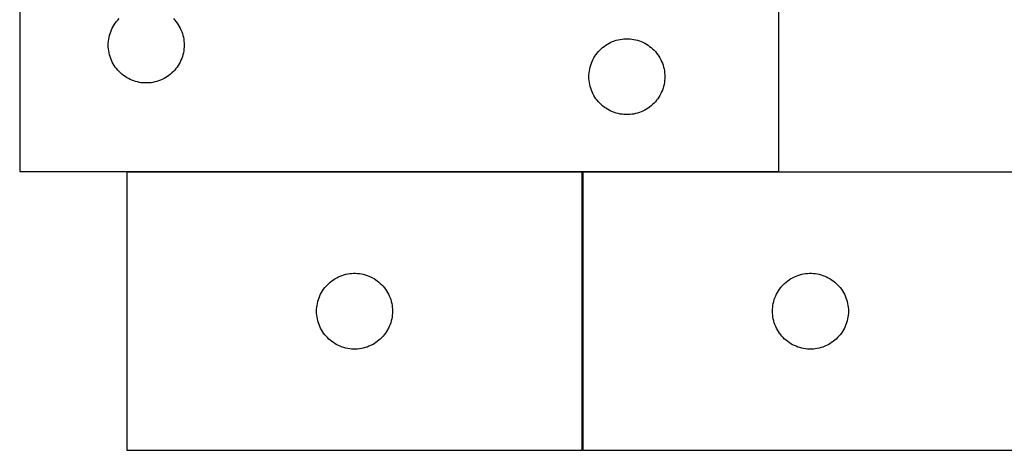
# Model space of a CAD drawing. Header units: millimetres. Extents: x 7 to 1493, y 7 to 458.
# Tile 4 of 6: x 807 to 1196, y 8 to 178. Entities that reach past the tile are written whole.
import ezdxf

# ---------------------------------------------------------------- set-up
doc = ezdxf.new("R2010")
doc.units = ezdxf.units.MM
doc.layers.add('COMMON', color=5, linetype='CONTINUOUS', true_color=0x0000ff)
doc.layers.add('CUT', color=7, linetype='CONTINUOUS', true_color=0x000000)

msp = doc.modelspace()

# ---------------------------------------------------------------- linework, layer by layer
at = {"layer": 'COMMON'}
for p, q in [((1029.248087, 117.77292), (849.248087, 117.77292)), ((1029.348087, 117.672919), (1029.348087, 7.672919)), ((1106.890746, 117.77292), (1029.448088, 117.77292))]:
    msp.add_line(p, q, dxfattribs=at)
at = {"layer": 'CUT'}
for p, q in [((806.890746, 367.87292), (806.890746, 117.87292)), ((1106.890746, 117.87292), (1106.890746, 192.87292)), ((843.47344, 174.579326), (843.836468, 175.261141)), ((843.836468, 175.261141), (844.234113, 175.923362)), ((844.234113, 175.923362), (844.665321, 176.564236)), ((844.665321, 176.564236), (845.128949, 177.182062)), ((845.128949, 177.182062), (845.623767, 177.775201)), ((845.623767, 177.775201), (846.148463, 178.342082)), ((867.633029, 178.342082), (868.157725, 177.775201)), ((868.157725, 177.775201), (868.652543, 177.182062)), ((868.652543, 177.182062), (869.116171, 176.564236)), ((869.116171, 176.564236), (869.54738, 175.923362)), ((869.54738, 175.923362), (869.945025, 175.261141)), ((869.945025, 175.261141), (870.308052, 174.579326)), ((842.207911, 170.941201), (842.38533, 171.692986)), ((842.38533, 171.692986), (842.601215, 172.434642)), ((842.601215, 172.434642), (842.854994, 173.164201)), ((842.854994, 173.164201), (843.145993, 173.879728)), ((843.145993, 173.879728), (843.47344, 174.579326)), ((870.308052, 174.579326), (870.6355, 173.879728)), ((870.6355, 173.879728), (870.926498, 173.164201)), ((870.926498, 173.164201), (871.180277, 172.434642)), ((871.180277, 172.434642), (871.396162, 171.692986)), ((871.396162, 171.692986), (871.573581, 170.941201)), ((841.890746, 167.87292), (841.910635, 168.645101)), ((841.910635, 167.100738), (841.890746, 167.87292)), ((841.910635, 168.645101), (841.970248, 169.415234)), ((841.970248, 169.415234), (842.069428, 170.181278)), ((842.069428, 170.181278), (842.207911, 170.941201)), ((871.573581, 170.941201), (871.712065, 170.181278)), ((871.712065, 170.181278), (871.811244, 169.415234)), ((871.811244, 169.415234), (871.870858, 168.645101)), ((871.870858, 168.645101), (871.890746, 167.87292)), ((871.890746, 167.87292), (871.870858, 167.100738)), ((1037.281849, 166.891126), (1037.887532, 167.370508)), ((1037.887532, 167.370508), (1038.51709, 167.818075)), ((1038.51709, 167.818075), (1039.168854, 168.232639)), ((1039.168854, 168.232639), (1039.841095, 168.613101)), ((1039.841095, 168.613101), (1040.53203, 168.958453)), ((1040.53203, 168.958453), (1041.239828, 169.267779)), ((1041.239828, 169.267779), (1041.96261, 169.540258)), ((1041.96261, 169.540258), (1042.698462, 169.775168)), ((1042.698462, 169.775168), (1043.44543, 169.971885)), ((1043.44543, 169.971885), (1044.201535, 170.129889)), ((1044.201535, 170.129889), (1044.964771, 170.24876)), ((1044.964771, 170.24876), (1045.733114, 170.328182)), ((1045.733114, 170.328182), (1046.504527, 170.367947)), ((1046.504527, 170.367947), (1047.276965, 170.367947)), ((1047.276965, 170.367947), (1048.048378, 170.328182)), ((1048.048378, 170.328182), (1048.816722, 170.24876)), ((1048.816722, 170.24876), (1049.579958, 170.129889)), ((1049.579958, 170.129889), (1050.336062, 169.971885)), ((1050.336062, 169.971885), (1051.083031, 169.775168)), ((1051.083031, 169.775168), (1051.818882, 169.540258)), ((1051.818882, 169.540258), (1052.541665, 169.267779)), ((1052.541665, 169.267779), (1053.249462, 168.958453)), ((1053.249462, 168.958453), (1053.940397, 168.613101)), ((1053.940397, 168.613101), (1054.612638, 168.232639)), ((1054.612638, 168.232639), (1055.264402, 167.818075)), ((1055.264402, 167.818075), (1055.89396, 167.370508)), ((1055.89396, 167.370508), (1056.499644, 166.891126)), ((841.970248, 166.330605), (841.910635, 167.100738)), ((842.069428, 165.564561), (841.970248, 166.330605)), ((842.207911, 164.804639), (842.069428, 165.564561)), ((842.38533, 164.052853), (842.207911, 164.804639)), ((842.601215, 163.311197), (842.38533, 164.052853)), ((871.396162, 164.052853), (871.180277, 163.311197)), ((871.573581, 164.804639), (871.396162, 164.052853)), ((871.712065, 165.564561), (871.573581, 164.804639)), ((871.811244, 166.330605), (871.712065, 165.564561)), ((871.870858, 167.100738), (871.811244, 166.330605)), ((1034.234113, 163.423362), (1034.665321, 164.064236)), ((1034.665321, 164.064236), (1035.128949, 164.682062)), ((1035.128949, 164.682062), (1035.623767, 165.275201)), ((1035.623767, 165.275201), (1036.148463, 165.842082)), ((1036.148463, 165.842082), (1036.701646, 166.3812)), ((1036.701646, 166.3812), (1037.281849, 166.891126)), ((1056.499644, 166.891126), (1057.079846, 166.3812)), ((1057.079846, 166.3812), (1057.633029, 165.842082)), ((1057.633029, 165.842082), (1058.157725, 165.275201)), ((1058.157725, 165.275201), (1058.652543, 164.682062)), ((1058.652543, 164.682062), (1059.116171, 164.064236)), ((1059.116171, 164.064236), (1059.54738, 163.423362)), ((842.854994, 162.581638), (842.601215, 163.311197)), ((843.145993, 161.866111), (842.854994, 162.581638)), ((843.47344, 161.166513), (843.145993, 161.866111)), ((843.836468, 160.484698), (843.47344, 161.166513)), ((844.234113, 159.822477), (843.836468, 160.484698)), ((844.665321, 159.181603), (844.234113, 159.822477)), ((869.54738, 159.822477), (869.116171, 159.181603)), ((869.945025, 160.484698), (869.54738, 159.822477)), ((870.308052, 161.166513), (869.945025, 160.484698)), ((870.6355, 161.866111), (870.308052, 161.166513)), ((870.926498, 162.581638), (870.6355, 161.866111)), ((871.180277, 163.311197), (870.926498, 162.581638)), ((1032.38533, 159.192986), (1032.601215, 159.934642)), ((1032.601215, 159.934642), (1032.854994, 160.664201)), ((1032.854994, 160.664201), (1033.145993, 161.379728)), ((1033.145993, 161.379728), (1033.47344, 162.079326)), ((1033.47344, 162.079326), (1033.836468, 162.761141)), ((1033.836468, 162.761141), (1034.234113, 163.423362)), ((1059.54738, 163.423362), (1059.945025, 162.761141)), ((1059.945025, 162.761141), (1060.308052, 162.079326)), ((1060.308052, 162.079326), (1060.6355, 161.379728)), ((1060.6355, 161.379728), (1060.926498, 160.664201)), ((1060.926498, 160.664201), (1061.180277, 159.934642)), ((1061.180277, 159.934642), (1061.396162, 159.192986)), ((845.128949, 158.563777), (844.665321, 159.181603)), ((845.623767, 157.970638), (845.128949, 158.563777)), ((846.148463, 157.403757), (845.623767, 157.970638)), ((846.701646, 156.864639), (846.148463, 157.403757)), ((847.281849, 156.354713), (846.701646, 156.864639)), ((847.887532, 155.875331), (847.281849, 156.354713)), ((848.51709, 155.427764), (847.887532, 155.875331)), ((865.89396, 155.875331), (865.264402, 155.427764)), ((866.499644, 156.354713), (865.89396, 155.875331)), ((867.079846, 156.864639), (866.499644, 156.354713)), ((867.633029, 157.403757), (867.079846, 156.864639)), ((868.157725, 157.970638), (867.633029, 157.403757)), ((868.652543, 158.563777), (868.157725, 157.970638)), ((869.116171, 159.181603), (868.652543, 158.563777)), ((1031.890746, 155.37292), (1031.910635, 156.145101)), ((1031.910635, 156.145101), (1031.970248, 156.915234)), ((1031.970248, 156.915234), (1032.069428, 157.681278)), ((1032.069428, 157.681278), (1032.207911, 158.441201)), ((1032.207911, 158.441201), (1032.38533, 159.192986)), ((1061.396162, 159.192986), (1061.573581, 158.441201)), ((1061.573581, 158.441201), (1061.712065, 157.681278)), ((1061.712065, 157.681278), (1061.811244, 156.915234)), ((1061.811244, 156.915234), (1061.870858, 156.145101)), ((1061.870858, 156.145101), (1061.890746, 155.37292)), ((849.168854, 155.0132), (848.51709, 155.427764)), ((849.841095, 154.632738), (849.168854, 155.0132)), ((850.53203, 154.287386), (849.841095, 154.632738)), ((851.239828, 153.97806), (850.53203, 154.287386)), ((851.96261, 153.705581), (851.239828, 153.97806)), ((852.698462, 153.470671), (851.96261, 153.705581)), ((853.44543, 153.273954), (852.698462, 153.470671)), ((854.201535, 153.11595), (853.44543, 153.273954)), ((854.964771, 152.997079), (854.201535, 153.11595)), ((855.733114, 152.917657), (854.964771, 152.997079)), ((856.504527, 152.877893), (855.733114, 152.917657)), ((857.276965, 152.877893), (856.504527, 152.877893)), ((858.048378, 152.917657), (857.276965, 152.877893)), ((858.816722, 152.997079), (858.048378, 152.917657)), ((859.579958, 153.11595), (858.816722, 152.997079)), ((860.336062, 153.273954), (859.579958, 153.11595)), ((861.083031, 153.470671), (860.336062, 153.273954)), ((861.818882, 153.705581), (861.083031, 153.470671)), ((862.541665, 153.97806), (861.818882, 153.705581)), ((863.249462, 154.287386), (862.541665, 153.97806)), ((863.940397, 154.632738), (863.249462, 154.287386)), ((864.612638, 155.0132), (863.940397, 154.632738)), ((865.264402, 155.427764), (864.612638, 155.0132)), ((1031.910635, 154.600738), (1031.890746, 155.37292)), ((1031.970248, 153.830605), (1031.910635, 154.600738)), ((1032.069428, 153.064561), (1031.970248, 153.830605)), ((1032.207911, 152.304639), (1032.069428, 153.064561)), ((1032.38533, 151.552853), (1032.207911, 152.304639)), ((1061.573581, 152.304639), (1061.396162, 151.552853)), ((1061.712065, 153.064561), (1061.573581, 152.304639)), ((1061.811244, 153.830605), (1061.712065, 153.064561)), ((1061.870858, 154.600738), (1061.811244, 153.830605)), ((1061.890746, 155.37292), (1061.870858, 154.600738)), ((1032.601215, 150.811197), (1032.38533, 151.552853)), ((1032.854994, 150.081638), (1032.601215, 150.811197)), ((1033.145993, 149.366111), (1032.854994, 150.081638)), ((1033.47344, 148.666513), (1033.145993, 149.366111)), ((1033.836468, 147.984698), (1033.47344, 148.666513)), ((1034.234113, 147.322477), (1033.836468, 147.984698)), ((1059.945025, 147.984698), (1059.54738, 147.322477)), ((1060.308052, 148.666513), (1059.945025, 147.984698)), ((1060.6355, 149.366111), (1060.308052, 148.666513)), ((1060.926498, 150.081638), (1060.6355, 149.366111)), ((1061.180277, 150.811197), (1060.926498, 150.081638)), ((1061.396162, 151.552853), (1061.180277, 150.811197)), ((1034.665321, 146.681603), (1034.234113, 147.322477)), ((1035.128949, 146.063777), (1034.665321, 146.681603)), ((1035.623767, 145.470638), (1035.128949, 146.063777)), ((1036.148463, 144.903757), (1035.623767, 145.470638)), ((1036.701646, 144.364639), (1036.148463, 144.903757)), ((1037.281849, 143.854713), (1036.701646, 144.364639)), ((1057.079846, 144.364639), (1056.499644, 143.854713)), ((1057.633029, 144.903757), (1057.079846, 144.364639)), ((1058.157725, 145.470638), (1057.633029, 144.903757)), ((1058.652543, 146.063777), (1058.157725, 145.470638)), ((1059.116171, 146.681603), (1058.652543, 146.063777)), ((1059.54738, 147.322477), (1059.116171, 146.681603)), ((1037.887532, 143.375331), (1037.281849, 143.854713)), ((1038.51709, 142.927764), (1037.887532, 143.375331)), ((1039.168854, 142.5132), (1038.51709, 142.927764)), ((1039.841095, 142.132738), (1039.168854, 142.5132)), ((1040.53203, 141.787386), (1039.841095, 142.132738)), ((1041.239828, 141.47806), (1040.53203, 141.787386)), ((1041.96261, 141.205581), (1041.239828, 141.47806)), ((1042.698462, 140.970671), (1041.96261, 141.205581)), ((1043.44543, 140.773954), (1042.698462, 140.970671)), ((1044.201535, 140.61595), (1043.44543, 140.773954)), ((1044.964771, 140.497079), (1044.201535, 140.61595)), ((1045.733114, 140.417657), (1044.964771, 140.497079)), ((1046.504527, 140.377893), (1045.733114, 140.417657)), ((1047.276965, 140.377893), (1046.504527, 140.377893)), ((1048.048378, 140.417657), (1047.276965, 140.377893)), ((1048.816722, 140.497079), (1048.048378, 140.417657)), ((1049.579958, 140.61595), (1048.816722, 140.497079)), ((1050.336062, 140.773954), (1049.579958, 140.61595)), ((1051.083031, 140.970671), (1050.336062, 140.773954)), ((1051.818882, 141.205581), (1051.083031, 140.970671)), ((1052.541665, 141.47806), (1051.818882, 141.205581)), ((1053.249462, 141.787386), (1052.541665, 141.47806)), ((1053.940397, 142.132738), (1053.249462, 141.787386)), ((1054.612638, 142.5132), (1053.940397, 142.132738)), ((1055.264402, 142.927764), (1054.612638, 142.5132)), ((1055.89396, 143.375331), (1055.264402, 142.927764)), ((1056.499644, 143.854713), (1055.89396, 143.375331)), ((806.890746, 117.87292), (1106.890746, 117.87292)), ((1029.248087, 117.672919), (849.248087, 117.672919)), ((849.248087, 117.672919), (849.248087, 7.672919)), ((1029.248087, 7.672919), (1029.248087, 117.672919)), ((1209.448088, 117.672919), (1029.448088, 117.672919)), ((1029.448088, 117.672919), (1029.448088, 7.672919)), ((929.058987, 73.681199), (929.63919, 74.191125)), ((929.63919, 74.191125), (930.244873, 74.670507)), ((930.244873, 74.670507), (930.874431, 75.118074)), ((930.874431, 75.118074), (931.526195, 75.532638)), ((931.526195, 75.532638), (932.198436, 75.9131)), ((932.198436, 75.9131), (932.889371, 76.258452)), ((932.889371, 76.258452), (933.597169, 76.567778)), ((933.597169, 76.567778), (934.319952, 76.840257)), ((934.319952, 76.840257), (935.055803, 77.075167)), ((935.055803, 77.075167), (935.802771, 77.271884)), ((935.802771, 77.271884), (936.558876, 77.429888)), ((936.558876, 77.429888), (937.322112, 77.548759)), ((937.322112, 77.548759), (938.090455, 77.628181)), ((938.090455, 77.628181), (938.861869, 77.667946)), ((938.861869, 77.667946), (939.634306, 77.667946)), ((939.634306, 77.667946), (940.405719, 77.628181)), ((940.405719, 77.628181), (941.174063, 77.548759)), ((941.174063, 77.548759), (941.937299, 77.429888)), ((941.937299, 77.429888), (942.693403, 77.271884)), ((942.693403, 77.271884), (943.440372, 77.075167)), ((943.440372, 77.075167), (944.176223, 76.840257)), ((944.176223, 76.840257), (944.899006, 76.567778)), ((944.899006, 76.567778), (945.606803, 76.258452)), ((945.606803, 76.258452), (946.297738, 75.9131)), ((946.297738, 75.9131), (946.969979, 75.532638)), ((946.969979, 75.532638), (947.621743, 75.118074)), ((947.621743, 75.118074), (948.251301, 74.670507)), ((948.251301, 74.670507), (948.856985, 74.191125)), ((948.856985, 74.191125), (949.437187, 73.681199)), ((1109.258988, 73.681199), (1109.839191, 74.191125)), ((1109.839191, 74.191125), (1110.444874, 74.670507)), ((1110.444874, 74.670507), (1111.074432, 75.118074)), ((1111.074432, 75.118074), (1111.726196, 75.532638)), ((1111.726196, 75.532638), (1112.398437, 75.9131)), ((1112.398437, 75.9131), (1113.089372, 76.258452)), ((1113.089372, 76.258452), (1113.79717, 76.567778)), ((1113.79717, 76.567778), (1114.519953, 76.840257)), ((1114.519953, 76.840257), (1115.255804, 77.075167)), ((1115.255804, 77.075167), (1116.002772, 77.271884)), ((1116.002772, 77.271884), (1116.758877, 77.429888)), ((1116.758877, 77.429888), (1117.522113, 77.548759)), ((1117.522113, 77.548759), (1118.290456, 77.628181)), ((1118.290456, 77.628181), (1119.06187, 77.667946)), ((1119.06187, 77.667946), (1119.834307, 77.667946)), ((1119.834307, 77.667946), (1120.60572, 77.628181)), ((1120.60572, 77.628181), (1121.374064, 77.548759)), ((1121.374064, 77.548759), (1122.1373, 77.429888)), ((1122.1373, 77.429888), (1122.893404, 77.271884)), ((1122.893404, 77.271884), (1123.640373, 77.075167)), ((1123.640373, 77.075167), (1124.376224, 76.840257)), ((1124.376224, 76.840257), (1125.099007, 76.567778)), ((1125.099007, 76.567778), (1125.806804, 76.258452)), ((1125.806804, 76.258452), (1126.497739, 75.9131)), ((1126.497739, 75.9131), (1127.16998, 75.532638)), ((1127.16998, 75.532638), (1127.821744, 75.118074)), ((1127.821744, 75.118074), (1128.451302, 74.670507)), ((1128.451302, 74.670507), (1129.056986, 74.191125)), ((1129.056986, 74.191125), (1129.637188, 73.681199)), ((925.830781, 69.379325), (926.193809, 70.06114)), ((926.193809, 70.06114), (926.591454, 70.723361)), ((926.591454, 70.723361), (927.022662, 71.364235)), ((927.022662, 71.364235), (927.48629, 71.982061)), ((927.48629, 71.982061), (927.981108, 72.5752)), ((927.981108, 72.5752), (928.505804, 73.142081)), ((928.505804, 73.142081), (929.058987, 73.681199)), ((949.437187, 73.681199), (949.99037, 73.142081)), ((949.99037, 73.142081), (950.515066, 72.5752)), ((950.515066, 72.5752), (951.009884, 71.982061)), ((951.009884, 71.982061), (951.473512, 71.364235)), ((951.473512, 71.364235), (951.904721, 70.723361)), ((951.904721, 70.723361), (952.302366, 70.06114)), ((952.302366, 70.06114), (952.665394, 69.379325)), ((1106.030782, 69.379325), (1106.39381, 70.06114)), ((1106.39381, 70.06114), (1106.791455, 70.723361)), ((1106.791455, 70.723361), (1107.222663, 71.364235)), ((1107.222663, 71.364235), (1107.686291, 71.982061)), ((1107.686291, 71.982061), (1108.181109, 72.5752)), ((1108.181109, 72.5752), (1108.705805, 73.142081)), ((1108.705805, 73.142081), (1109.258988, 73.681199)), ((1129.637188, 73.681199), (1130.190371, 73.142081)), ((1130.190371, 73.142081), (1130.715067, 72.5752)), ((1130.715067, 72.5752), (1131.209885, 71.982061)), ((1131.209885, 71.982061), (1131.673513, 71.364235)), ((1131.673513, 71.364235), (1132.104722, 70.723361)), ((1132.104722, 70.723361), (1132.502367, 70.06114)), ((1132.502367, 70.06114), (1132.865395, 69.379325)), ((924.565252, 65.7412), (924.742671, 66.492985)), ((924.742671, 66.492985), (924.958557, 67.234641)), ((924.958557, 67.234641), (925.212335, 67.9642)), ((925.212335, 67.9642), (925.503334, 68.679727)), ((925.503334, 68.679727), (925.830781, 69.379325)), ((952.665394, 69.379325), (952.992841, 68.679727)), ((952.992841, 68.679727), (953.28384, 67.9642)), ((953.28384, 67.9642), (953.537618, 67.234641)), ((953.537618, 67.234641), (953.753503, 66.492985)), ((953.753503, 66.492985), (953.930923, 65.7412)), ((1104.765253, 65.7412), (1104.942672, 66.492985)), ((1104.942672, 66.492985), (1105.158558, 67.234641)), ((1105.158558, 67.234641), (1105.412336, 67.9642)), ((1105.412336, 67.9642), (1105.703335, 68.679727)), ((1105.703335, 68.679727), (1106.030782, 69.379325)), ((1132.865395, 69.379325), (1133.192842, 68.679727)), ((1133.192842, 68.679727), (1133.483841, 67.9642)), ((1133.483841, 67.9642), (1133.737619, 67.234641)), ((1133.737619, 67.234641), (1133.953504, 66.492985)), ((1133.953504, 66.492985), (1134.130924, 65.7412)), ((924.248087, 62.672919), (924.267976, 63.4451)), ((924.267976, 61.900737), (924.248087, 62.672919)), ((924.267976, 63.4451), (924.327589, 64.215233)), ((924.327589, 64.215233), (924.426769, 64.981277)), ((924.426769, 64.981277), (924.565252, 65.7412)), ((953.930923, 65.7412), (954.069406, 64.981277)), ((954.069406, 64.981277), (954.168585, 64.215233)), ((954.168585, 64.215233), (954.228199, 63.4451)), ((954.228199, 63.4451), (954.248087, 62.672919)), ((954.248087, 62.672919), (954.228199, 61.900737)), ((1104.448088, 62.672919), (1104.467977, 63.4451)), ((1104.467977, 61.900737), (1104.448088, 62.672919)), ((1104.467977, 63.4451), (1104.52759, 64.215233)), ((1104.52759, 64.215233), (1104.62677, 64.981277)), ((1104.62677, 64.981277), (1104.765253, 65.7412)), ((1134.130924, 65.7412), (1134.269407, 64.981277)), ((1134.269407, 64.981277), (1134.368586, 64.215233)), ((1134.368586, 64.215233), (1134.4282, 63.4451)), ((1134.4282, 63.4451), (1134.448088, 62.672919)), ((1134.448088, 62.672919), (1134.4282, 61.900737)), ((924.327589, 61.130604), (924.267976, 61.900737)), ((924.426769, 60.36456), (924.327589, 61.130604)), ((924.565252, 59.604638), (924.426769, 60.36456)), ((924.742671, 58.852852), (924.565252, 59.604638)), ((924.958557, 58.111196), (924.742671, 58.852852)), ((953.753503, 58.852852), (953.537618, 58.111196)), ((953.930923, 59.604638), (953.753503, 58.852852)), ((954.069406, 60.36456), (953.930923, 59.604638)), ((954.168585, 61.130604), (954.069406, 60.36456)), ((954.228199, 61.900737), (954.168585, 61.130604)), ((1104.52759, 61.130604), (1104.467977, 61.900737)), ((1104.62677, 60.36456), (1104.52759, 61.130604)), ((1104.765253, 59.604638), (1104.62677, 60.36456)), ((1104.942672, 58.852852), (1104.765253, 59.604638)), ((1105.158558, 58.111196), (1104.942672, 58.852852)), ((1133.953504, 58.852852), (1133.737619, 58.111196)), ((1134.130924, 59.604638), (1133.953504, 58.852852)), ((1134.269407, 60.36456), (1134.130924, 59.604638)), ((1134.368586, 61.130604), (1134.269407, 60.36456)), ((1134.4282, 61.900737), (1134.368586, 61.130604)), ((925.212335, 57.381637), (924.958557, 58.111196)), ((925.503334, 56.66611), (925.212335, 57.381637)), ((925.830781, 55.966512), (925.503334, 56.66611)), ((926.193809, 55.284697), (925.830781, 55.966512)), ((926.591454, 54.622476), (926.193809, 55.284697)), ((927.022662, 53.981602), (926.591454, 54.622476)), ((951.904721, 54.622476), (951.473512, 53.981602)), ((952.302366, 55.284697), (951.904721, 54.622476)), ((952.665394, 55.966512), (952.302366, 55.284697)), ((952.992841, 56.66611), (952.665394, 55.966512)), ((953.28384, 57.381637), (952.992841, 56.66611)), ((953.537618, 58.111196), (953.28384, 57.381637)), ((1105.412336, 57.381637), (1105.158558, 58.111196)), ((1105.703335, 56.66611), (1105.412336, 57.381637)), ((1106.030782, 55.966512), (1105.703335, 56.66611)), ((1106.39381, 55.284697), (1106.030782, 55.966512)), ((1106.791455, 54.622476), (1106.39381, 55.284697)), ((1107.222663, 53.981602), (1106.791455, 54.622476)), ((1132.104722, 54.622476), (1131.673513, 53.981602)), ((1132.502367, 55.284697), (1132.104722, 54.622476)), ((1132.865395, 55.966512), (1132.502367, 55.284697)), ((1133.192842, 56.66611), (1132.865395, 55.966512)), ((1133.483841, 57.381637), (1133.192842, 56.66611)), ((1133.737619, 58.111196), (1133.483841, 57.381637)), ((927.48629, 53.363776), (927.022662, 53.981602)), ((927.981108, 52.770637), (927.48629, 53.363776)), ((928.505804, 52.203756), (927.981108, 52.770637)), ((929.058987, 51.664638), (928.505804, 52.203756)), ((929.63919, 51.154712), (929.058987, 51.664638)), ((930.244873, 50.67533), (929.63919, 51.154712)), ((930.874431, 50.227763), (930.244873, 50.67533)), ((948.251301, 50.67533), (947.621743, 50.227763)), ((948.856985, 51.154712), (948.251301, 50.67533)), ((949.437187, 51.664638), (948.856985, 51.154712)), ((949.99037, 52.203756), (949.437187, 51.664638)), ((950.515066, 52.770637), (949.99037, 52.203756)), ((951.009884, 53.363776), (950.515066, 52.770637)), ((951.473512, 53.981602), (951.009884, 53.363776)), ((1107.686291, 53.363776), (1107.222663, 53.981602)), ((1108.181109, 52.770637), (1107.686291, 53.363776)), ((1108.705805, 52.203756), (1108.181109, 52.770637)), ((1109.258988, 51.664638), (1108.705805, 52.203756)), ((1109.839191, 51.154712), (1109.258988, 51.664638)), ((1110.444874, 50.67533), (1109.839191, 51.154712)), ((1111.074432, 50.227763), (1110.444874, 50.67533)), ((1128.451302, 50.67533), (1127.821744, 50.227763)), ((1129.056986, 51.154712), (1128.451302, 50.67533)), ((1129.637188, 51.664638), (1129.056986, 51.154712)), ((1130.190371, 52.203756), (1129.637188, 51.664638)), ((1130.715067, 52.770637), (1130.190371, 52.203756)), ((1131.209885, 53.363776), (1130.715067, 52.770637)), ((1131.673513, 53.981602), (1131.209885, 53.363776)), ((931.526195, 49.813199), (930.874431, 50.227763)), ((932.198436, 49.432737), (931.526195, 49.813199)), ((932.889371, 49.087385), (932.198436, 49.432737)), ((933.597169, 48.778059), (932.889371, 49.087385)), ((934.319952, 48.50558), (933.597169, 48.778059)), ((935.055803, 48.27067), (934.319952, 48.50558)), ((935.802771, 48.073953), (935.055803, 48.27067)), ((936.558876, 47.915949), (935.802771, 48.073953)), ((937.322112, 47.797078), (936.558876, 47.915949)), ((938.090455, 47.717656), (937.322112, 47.797078)), ((938.861869, 47.677892), (938.090455, 47.717656)), ((939.634306, 47.677892), (938.861869, 47.677892)), ((940.405719, 47.717656), (939.634306, 47.677892)), ((941.174063, 47.797078), (940.405719, 47.717656)), ((941.937299, 47.915949), (941.174063, 47.797078)), ((942.693403, 48.073953), (941.937299, 47.915949)), ((943.440372, 48.27067), (942.693403, 48.073953)), ((944.176223, 48.50558), (943.440372, 48.27067)), ((944.899006, 48.778059), (944.176223, 48.50558)), ((945.606803, 49.087385), (944.899006, 48.778059)), ((946.297738, 49.432737), (945.606803, 49.087385)), ((946.969979, 49.813199), (946.297738, 49.432737)), ((947.621743, 50.227763), (946.969979, 49.813199)), ((1111.726196, 49.813199), (1111.074432, 50.227763)), ((1112.398437, 49.432737), (1111.726196, 49.813199)), ((1113.089372, 49.087385), (1112.398437, 49.432737)), ((1113.79717, 48.778059), (1113.089372, 49.087385)), ((1114.519953, 48.50558), (1113.79717, 48.778059)), ((1115.255804, 48.27067), (1114.519953, 48.50558)), ((1116.002772, 48.073953), (1115.255804, 48.27067)), ((1116.758877, 47.915949), (1116.002772, 48.073953)), ((1117.522113, 47.797078), (1116.758877, 47.915949)), ((1118.290456, 47.717656), (1117.522113, 47.797078)), ((1119.06187, 47.677892), (1118.290456, 47.717656)), ((1119.834307, 47.677892), (1119.06187, 47.677892)), ((1120.60572, 47.717656), (1119.834307, 47.677892)), ((1121.374064, 47.797078), (1120.60572, 47.717656)), ((1122.1373, 47.915949), (1121.374064, 47.797078)), ((1122.893404, 48.073953), (1122.1373, 47.915949)), ((1123.640373, 48.27067), (1122.893404, 48.073953)), ((1124.376224, 48.50558), (1123.640373, 48.27067)), ((1125.099007, 48.778059), (1124.376224, 48.50558)), ((1125.806804, 49.087385), (1125.099007, 48.778059)), ((1126.497739, 49.432737), (1125.806804, 49.087385)), ((1127.16998, 49.813199), (1126.497739, 49.432737)), ((1127.821744, 50.227763), (1127.16998, 49.813199)), ((849.248087, 7.672919), (1029.248087, 7.672919)), ((1029.448088, 7.672919), (1209.448088, 7.672919))]:
    msp.add_line(p, q, dxfattribs=at)

doc.saveas('drawing.dxf')
